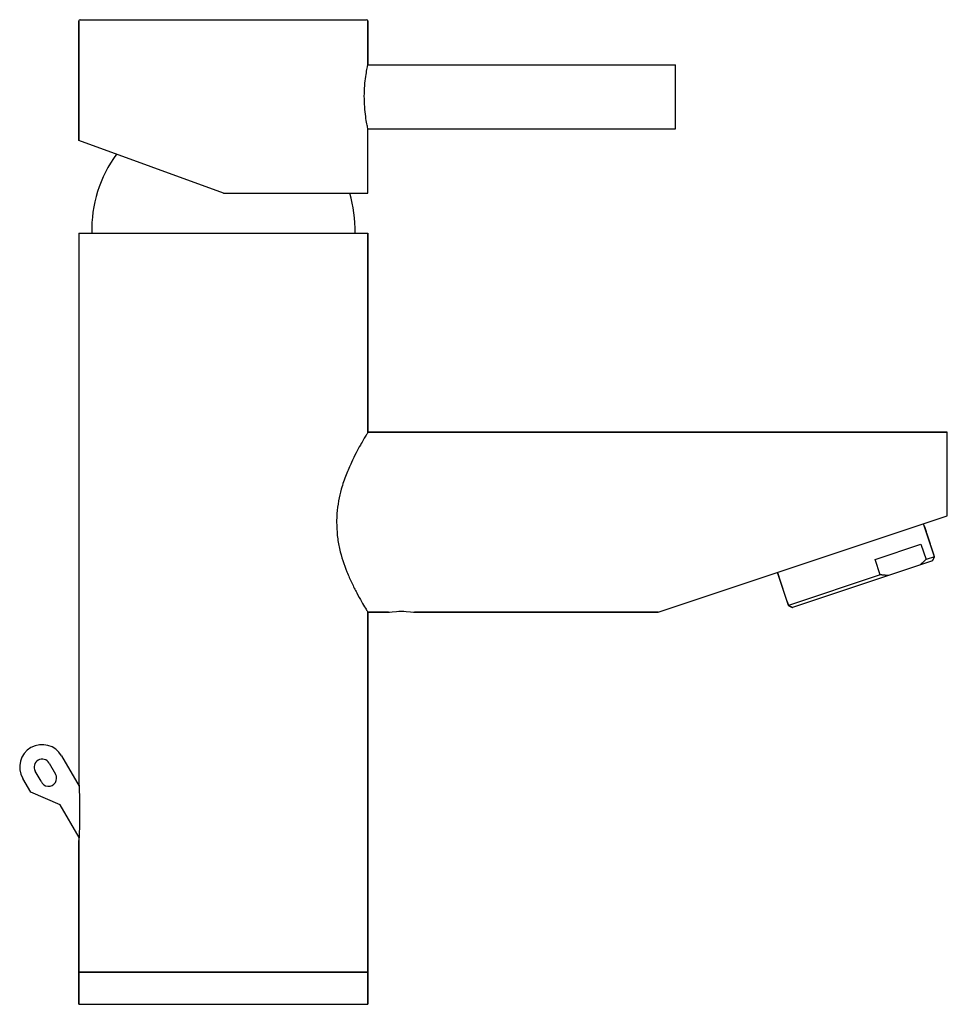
# Model space of a CAD drawing. Header units: millimetres. Extents: x 4207.396 to 4207.541, y 2032.923 to 2033.076.
import ezdxf

# ---------------------------------------------------------------- set-up
doc = ezdxf.new("R2010")
doc.units = ezdxf.units.MM
doc.layers.add('SANINDUSA', color=3, linetype='Continuous')

msp = doc.modelspace()

# ---------------------------------------------------------------- linework, layer by layer
at = {"layer": 'SANINDUSA'}
for p, q in [((4207.405448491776, 2033.075509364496), (4207.405448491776, 2033.056898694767)), ((4207.405448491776, 2033.056898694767), (4207.405448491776, 2033.075509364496)), ((4207.405648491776, 2033.075709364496), (4207.450248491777, 2033.075709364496)), ((4207.450448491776, 2033.069709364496), (4207.450448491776, 2033.075509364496)), ((4207.450448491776, 2033.075509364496), (4207.450448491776, 2033.068709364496)), ((4207.450448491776, 2033.068709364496), (4207.498348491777, 2033.068709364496)), ((4207.498348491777, 2033.066235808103), (4207.498348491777, 2033.068709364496)), ((4207.498348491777, 2033.058709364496), (4207.498348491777, 2033.068709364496)), ((4207.498348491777, 2033.058709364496), (4207.498348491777, 2033.066235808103)), ((4207.450448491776, 2033.048709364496), (4207.450448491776, 2033.058709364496)), ((4207.450448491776, 2033.048709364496), (4207.450448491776, 2033.058709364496)), ((4207.450448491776, 2033.058709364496), (4207.498348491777, 2033.058709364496)), ((4207.427948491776, 2033.048709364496), (4207.405448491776, 2033.056898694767)), ((4207.427948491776, 2033.048709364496), (4207.450448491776, 2033.048709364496)), ((4207.405448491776, 2033.042509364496), (4207.450448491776, 2033.042509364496)), ((4207.450448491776, 2033.042509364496), (4207.450448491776, 2033.011509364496)), ((4207.450448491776, 2033.011509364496), (4207.540646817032, 2033.011509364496)), ((4207.540646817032, 2032.998509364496), (4207.540646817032, 2033.011509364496)), ((4207.495646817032, 2032.983509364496), (4207.540646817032, 2032.998509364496)), ((4207.538668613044, 2032.992157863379), (4207.536960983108, 2032.997280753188)), ((4207.529407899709, 2032.991706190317), (4207.536540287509, 2032.994083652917)), ((4207.536540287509, 2032.994083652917), (4207.537330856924, 2032.991711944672)), ((4207.530198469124, 2032.989334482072), (4207.529407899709, 2032.991706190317)), ((4207.538668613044, 2032.992157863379), (4207.537330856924, 2032.991711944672)), ((4207.538352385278, 2032.991525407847), (4207.538668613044, 2032.992157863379)), ((4207.538352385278, 2032.991525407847), (4207.516532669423, 2032.984252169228)), ((4207.515900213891, 2032.984568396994), (4207.514192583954, 2032.989691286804)), ((4207.530198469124, 2032.989334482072), (4207.515900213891, 2032.984568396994)), ((4207.516532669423, 2032.984252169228), (4207.515900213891, 2032.984568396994)), ((4207.453623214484, 2032.983509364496), (4207.450448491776, 2032.983509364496)), ((4207.450448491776, 2032.983509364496), (4207.450448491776, 2032.922509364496)), ((4207.495646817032, 2032.983509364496), (4207.457670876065, 2032.983509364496)), ((4207.402761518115, 2032.961163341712), (4207.405471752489, 2032.956469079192)), ((4207.400812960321, 2032.960038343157), (4207.401812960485, 2032.958306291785)), ((4207.399562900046, 2032.957203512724), (4207.398647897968, 2032.958788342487)), ((4207.397949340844, 2032.955498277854), (4207.396699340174, 2032.957663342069)), ((4207.402547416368, 2032.953534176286), (4207.397949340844, 2032.955498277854)), ((4207.405471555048, 2032.94846942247), (4207.402547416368, 2032.953534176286)), ((4207.405448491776, 2032.922509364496), (4207.405448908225, 2032.948017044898)), ((4207.427948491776, 2032.927509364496), (4207.405448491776, 2032.927509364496)), ((4207.405448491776, 2032.927509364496), (4207.450448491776, 2032.927509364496)), ((4207.450448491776, 2032.927509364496), (4207.427948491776, 2032.927509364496)), ((4207.405448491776, 2032.922509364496), (4207.427948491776, 2032.922509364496)), ((4207.427948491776, 2032.922509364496), (4207.450448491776, 2032.922509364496))]:
    msp.add_line(p, q, dxfattribs=at)
at = {"layer": 'SANINDUSA', "flags": 128}
msp.add_lwpolyline([(4207.453623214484, 2032.983509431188), (4207.453622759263, 2032.983509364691), (4207.453779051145, 2032.983532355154), (4207.454216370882, 2032.983587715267), (4207.454873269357, 2032.98364299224), (4207.455255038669, 2032.983660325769), (4207.45564793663, 2032.98366633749), (4207.456040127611, 2032.983660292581), (4207.456422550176, 2032.983642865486), (4207.45707901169, 2032.983587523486), (4207.457515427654, 2032.983532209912), (4207.457670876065, 2032.983509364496), (4207.457670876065, 2032.983509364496)], dxfattribs=at)
at = {"layer": 'SANINDUSA'}
for centre, radius, start, end in [((4207.405648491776, 2033.075509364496), 0.0002000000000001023, 90, 180), ((4207.450248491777, 2033.075509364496), 0.0002000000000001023, 0, 90), ((4207.427443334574, 2033.042963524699), 0.01999999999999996, 143.8230439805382, 181.3011849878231), ((4207.428453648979, 2033.042963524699), 0.02000000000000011, 358.6988150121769, 16.6959006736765), ((4207.399730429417, 2032.959413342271), 0.003500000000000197, 30.00000001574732, 210.0000000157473), ((4207.399730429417, 2032.959413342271), 0.001250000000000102, 30.00000001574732, 210.0000000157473), ((4207.400725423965, 2032.957678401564), 0.001255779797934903, 202.2198867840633, 30.00000001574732)]:
    msp.add_arc(centre, radius, start, end, dxfattribs=at)
for points in [[(4207.450448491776, 2033.068709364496), (4207.450448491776, 2033.069709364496)], [(4207.450448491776, 2033.058709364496), (4207.498348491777, 2033.058709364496)], [(4207.405448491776, 2033.042509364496), (4207.405448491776, 2032.957009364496)], [(4207.450448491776, 2033.011509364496), (4207.450448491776, 2033.042509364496)], [(4207.540646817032, 2033.011509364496), (4207.450448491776, 2033.011509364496)], [(4207.538668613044, 2032.992157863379), (4207.536960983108, 2032.997280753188)], [(4207.537330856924, 2032.991711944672), (4207.536416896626, 2032.990880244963)], [(4207.538352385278, 2032.991525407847), (4207.538668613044, 2032.992157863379)], [(4207.514192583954, 2032.989691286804), (4207.515900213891, 2032.984568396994)], [(4207.531428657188, 2032.989217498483), (4207.530198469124, 2032.989334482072)], [(4207.515900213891, 2032.984568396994), (4207.516532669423, 2032.984252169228)], [(4207.450448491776, 2032.983509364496), (4207.453623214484, 2032.983509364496)], [(4207.450448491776, 2032.927509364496), (4207.450448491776, 2032.983509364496)], [(4207.457670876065, 2032.983509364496), (4207.495646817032, 2032.983509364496)], [(4207.405448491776, 2032.948017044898), (4207.405448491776, 2032.927509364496)], [(4207.405448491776, 2032.927509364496), (4207.405448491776, 2032.922509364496)], [(4207.450448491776, 2032.922509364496), (4207.450448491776, 2032.927509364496)]]:
    msp.add_open_spline(points, degree=1, dxfattribs=at)
for points, knots in [([(4207.450448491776, 2033.058709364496), (4207.45043619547, 2033.058763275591), (4207.450411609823, 2033.058871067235), (4207.450239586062, 2033.059709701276), (4207.450042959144, 2033.060955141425), (4207.449896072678, 2033.062531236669), (4207.449870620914, 2033.064231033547), (4207.449972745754, 2033.065851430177), (4207.450158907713, 2033.067247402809), (4207.45034301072, 2033.068232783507), (4207.45045104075, 2033.068721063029), (4207.450437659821, 2033.068660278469), (4207.450433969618, 2033.068643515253)], [0, 0, 0, 0, 0.1055954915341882, 0.2111311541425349, 0.3182316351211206, 0.4265338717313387, 0.5330839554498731, 0.6376444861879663, 0.743082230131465, 0.8508686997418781, 0.9588724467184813, 1, 1, 1, 1]), ([(4207.450429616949, 2033.011478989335), (4207.450427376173, 2033.011475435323), (4207.450421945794, 2033.0114668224), (4207.45011253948, 2033.01096681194), (4207.449468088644, 2033.009895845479), (4207.448604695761, 2033.00832024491), (4207.447835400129, 2033.006781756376), (4207.447022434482, 2033.004909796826), (4207.44632683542, 2033.002881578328), (4207.445843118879, 2033.000836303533), (4207.445598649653, 2032.999087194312), (4207.445572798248, 2032.997961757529), (4207.44556240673, 2032.997509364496)], [0, 0, 0, 0, 0.06611154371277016, 0.1602171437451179, 0.3390588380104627, 0.4370787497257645, 0.5372906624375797, 0.6489315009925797, 0.7638116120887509, 0.850747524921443, 0.9400048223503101, 1, 1, 1, 1]), ([(4207.44556240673, 2032.997509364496), (4207.445586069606, 2032.996823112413), (4207.445634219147, 2032.995426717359), (4207.446121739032, 2032.992746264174), (4207.446959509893, 2032.990226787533), (4207.447936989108, 2032.988024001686), (4207.448734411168, 2032.986449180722), (4207.449488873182, 2032.985097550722), (4207.450060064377, 2032.984138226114), (4207.450399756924, 2032.98358741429), (4207.450420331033, 2032.983554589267), (4207.450429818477, 2032.983539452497)], [0, 0, 0, 0, 0.09093621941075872, 0.1850382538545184, 0.3682617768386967, 0.4711842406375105, 0.5764782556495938, 0.690957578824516, 0.8094929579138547, 0.9121505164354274, 1, 1, 1, 1]), ([(4207.405448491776, 2032.957009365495), (4207.405449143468, 2032.95699529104), (4207.405450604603, 2032.95696373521), (4207.40546378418, 2032.956671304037), (4207.405492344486, 2032.955985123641), (4207.405543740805, 2032.954445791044), (4207.405573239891, 2032.952304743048), (4207.405543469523, 2032.950325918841), (4207.405499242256, 2032.949044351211), (4207.40546922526, 2032.948398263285), (4207.405451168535, 2032.948057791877), (4207.405449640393, 2032.948030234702), (4207.405448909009, 2032.948017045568)], [0, 0, 0, 0, 0.03467657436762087, 0.0777471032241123, 0.1468095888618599, 0.2807093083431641, 0.531808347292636, 0.7345996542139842, 0.824153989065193, 0.9145595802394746, 0.9591073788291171, 1, 1, 1, 1]), ([(4207.405448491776, 2032.957009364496), (4207.405449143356, 2032.95699528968), (4207.405450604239, 2032.956963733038), (4207.4054637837, 2032.95667130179), (4207.405492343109, 2032.955985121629), (4207.405543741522, 2032.95444578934), (4207.405573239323, 2032.952304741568), (4207.4055434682, 2032.950325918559), (4207.405499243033, 2032.949044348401), (4207.405469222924, 2032.948398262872), (4207.40545116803, 2032.948057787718), (4207.405449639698, 2032.948030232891), (4207.405448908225, 2032.948017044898)], [0, 0, 0, 0, 0.03467658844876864, 0.07774713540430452, 0.1468095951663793, 0.280709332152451, 0.5318082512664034, 0.7345994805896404, 0.8241540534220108, 0.9145595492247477, 0.9591074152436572, 1, 1, 1, 1])]:
    msp.add_open_spline(points, degree=3, knots=knots, dxfattribs=at)

doc.saveas('drawing.dxf')
